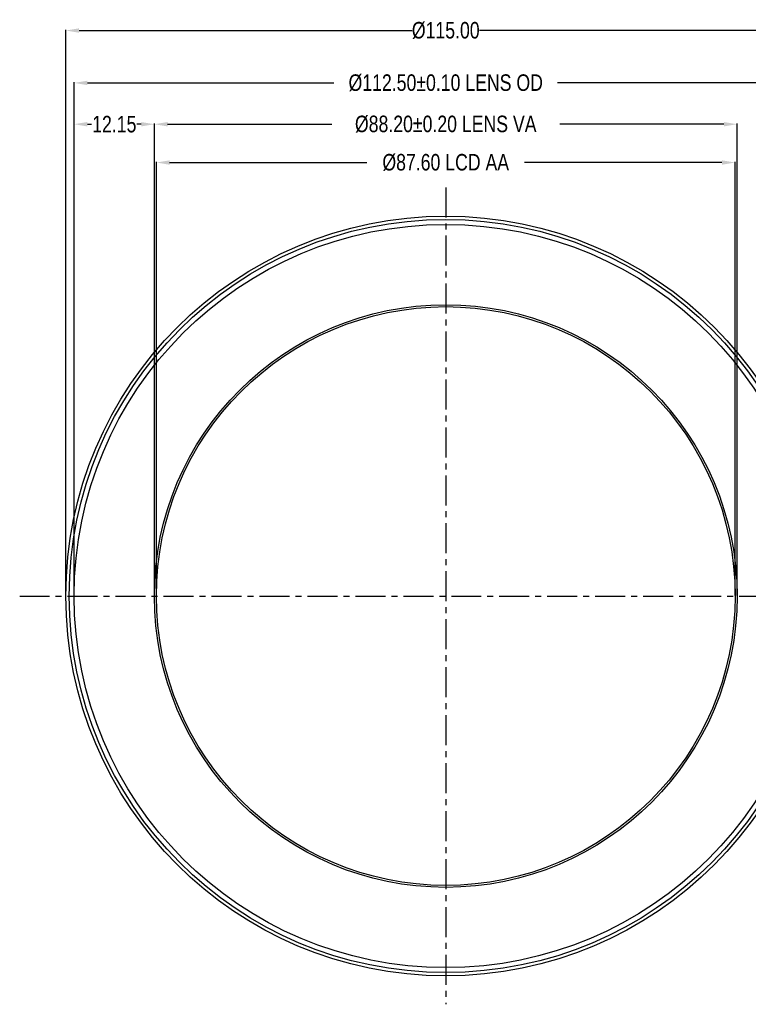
# Model space of a CAD drawing. Header units: inches. Extents: x -81 to 540, y -463 to 100.
# Tile 2 of 8: x -81 to 29, y -49 to 100. Entities that reach past the tile are written whole.
import ezdxf

# ---------------------------------------------------------------- set-up
doc = ezdxf.new("R2010")
doc.units = ezdxf.units.IN
doc.header["$LTSCALE"] = 1.21
doc.header["$MEASUREMENT"] = 0
doc.header["$PDMODE"] = 3
doc.header["$PDSIZE"] = 0.3125
doc.linetypes.add('CENTER', pattern=[2, 1.25, -0.25, 0.25, -0.25])
doc.layers.get('0').update_dxf_attribs({"linetype": 'CONTINUOUS'})
doc.layers.get('Defpoints').update_dxf_attribs({"linetype": 'CONTINUOUS'})
doc.layers.add('DIM', color=3, linetype='CONTINUOUS')
doc.styles.get("Standard").update_dxf_attribs({"font": 'txt', "width": 0.8})
doc.dimstyles.get("Standard").update_dxf_attribs({"dimtxt": 0.15625, "dimasz": 0.1875, "dimexe": 0.125, "dimexo": 0.0625, "dimgap": 0.09, "dimtad": 0, "dimtih": 1, "dimtoh": 1, "dimzin": 4, "dimdsep": 46, "dimtxsty": 'STANDARD', "dimblk": '_FILLED', "dimblk1": '_FILLED', "dimblk2": '_FILLED', "dimcen": 0.09, "dimazin": 1, "dimtp": 0.01, "dimtm": 0.01, "dimtfac": 1, "dimtofl": 0, "dimtmove": 0, "dimatfit": 3, "dimldrblk": '_FILLED', "dimfxl": 1, "dimtolj": 1, "dimtzin": 4, "dimarcsym": 0})

# ---------------------------------------------------------------- blocks, each defined once
blk = doc.blocks.new('_FILLED')
at = {"color": 0, "linetype": 'ByBlock'}
blk.add_solid([(0, 0), (-1, 0.167), (-1, -0.167)], dxfattribs=at)
blk = doc.blocks.new('*D1')
at = {"layer": 'Defpoints', "color": 0}
for p in [(27.63, 84.34), (-60.57, 12.92), (27.63, 12.92)]:
    blk.add_point(p, dxfattribs=at)
at = {"layer": 'DIM', "color": 0, "lineweight": -2}
for p, q in [((-60.57, 12.99), (-60.57, 84.46)), ((-58.57, 84.34), (-33.73, 84.34)), ((25.63, 84.34), (0.79, 84.34)), ((27.63, 12.99), (27.63, 84.46))]:
    blk.add_line(p, q, dxfattribs=at)
at = {"layer": 'DIM', "color": 0, "lineweight": -2, "xscale": 2, "yscale": 2, "zscale": 2, "rotation": 180}
blk.add_blockref('_FILLED', (-60.57, 84.34), dxfattribs=at)
at = {"layer": 'DIM', "color": 0, "lineweight": -2, "xscale": 2, "yscale": 2, "zscale": 2}
blk.add_blockref('_FILLED', (27.63, 84.34), dxfattribs=at)
at = {"layer": 'DIM', "color": 0, "insert": (-16.47, 84.34), "char_height": 2.5, "attachment_point": 5}
blk.add_mtext('\\A1;%%C88.20%%p0.20 LENS VA', dxfattribs=at)
blk = doc.blocks.new('*D41')
at = {"layer": 'Defpoints', "color": 0}
for p in [(27.33, 78.54), (-60.27, 12.92), (27.33, 12.92)]:
    blk.add_point(p, dxfattribs=at)
at = {"layer": 'DIM', "color": 0, "lineweight": -2}
for p, q in [((-60.27, 12.99), (-60.27, 78.67)), ((-58.27, 78.54), (-28.39, 78.54)), ((25.33, 78.54), (-4.55, 78.54)), ((27.33, 12.99), (27.33, 78.67))]:
    blk.add_line(p, q, dxfattribs=at)
at = {"layer": 'DIM', "color": 0, "lineweight": -2, "xscale": 2, "yscale": 2, "zscale": 2, "rotation": 180}
blk.add_blockref('_FILLED', (-60.27, 78.54), dxfattribs=at)
at = {"layer": 'DIM', "color": 0, "lineweight": -2, "xscale": 2, "yscale": 2, "zscale": 2}
blk.add_blockref('_FILLED', (27.33, 78.54), dxfattribs=at)
at = {"layer": 'DIM', "color": 0, "insert": (-16.47, 78.54), "char_height": 2.5, "attachment_point": 5}
blk.add_mtext('\\A1;%%C87.60 LCD AA', dxfattribs=at)
blk = doc.blocks.new('*D42')
at = {"layer": 'Defpoints', "color": 0}
for p in [(39.78, 90.59), (-72.72, 12.92), (39.78, 12.92)]:
    blk.add_point(p, dxfattribs=at)
at = {"layer": 'DIM', "color": 0, "lineweight": -2}
for p, q in [((-72.72, 12.99), (-72.72, 90.72)), ((-70.72, 90.59), (-33.39, 90.59)), ((37.78, 90.59), (0.45, 90.59)), ((39.78, 12.99), (39.78, 90.72))]:
    blk.add_line(p, q, dxfattribs=at)
at = {"layer": 'DIM', "color": 0, "lineweight": -2, "xscale": 2, "yscale": 2, "zscale": 2, "rotation": 180}
blk.add_blockref('_FILLED', (-72.72, 90.59), dxfattribs=at)
at = {"layer": 'DIM', "color": 0, "lineweight": -2, "xscale": 2, "yscale": 2, "zscale": 2}
blk.add_blockref('_FILLED', (39.78, 90.59), dxfattribs=at)
at = {"layer": 'DIM', "color": 0, "insert": (-16.47, 90.59), "char_height": 2.5, "attachment_point": 5}
blk.add_mtext('\\A1;%%C112.50%%p0.10 LENS OD', dxfattribs=at)
blk = doc.blocks.new('*D43')
at = {"layer": 'Defpoints', "color": 0}
for p in [(41.03, 98.52), (-73.97, 12.92), (41.03, 12.92)]:
    blk.add_point(p, dxfattribs=at)
at = {"layer": 'DIM', "color": 0, "lineweight": -2}
for p, q in [((-73.97, 12.99), (-73.97, 98.65)), ((-71.97, 98.52), (-21.56, 98.52)), ((39.03, 98.52), (-11.38, 98.52)), ((41.03, 12.99), (41.03, 98.65))]:
    blk.add_line(p, q, dxfattribs=at)
at = {"layer": 'DIM', "color": 0, "lineweight": -2, "xscale": 2, "yscale": 2, "zscale": 2, "rotation": 180}
blk.add_blockref('_FILLED', (-73.97, 98.52), dxfattribs=at)
at = {"layer": 'DIM', "color": 0, "lineweight": -2, "xscale": 2, "yscale": 2, "zscale": 2}
blk.add_blockref('_FILLED', (41.03, 98.52), dxfattribs=at)
at = {"layer": 'DIM', "color": 0, "insert": (-16.47, 98.52), "char_height": 2.5, "attachment_point": 5}
blk.add_mtext('\\A1;%%C115.00', dxfattribs=at)
blk = doc.blocks.new('*D44')
at = {"layer": 'Defpoints', "color": 0}
for p in [(-72.72, 84.34), (-72.72, 84.34), (-60.57, 84.34)]:
    blk.add_point(p, dxfattribs=at)
at = {"layer": 'DIM', "color": 0, "lineweight": -2}
for p, q in [((-72.72, 84.4), (-72.72, 84.46)), ((-70.72, 84.34), (-70.07, 84.34)), ((-62.57, 84.34), (-63.22, 84.34)), ((-60.57, 84.4), (-60.57, 84.46))]:
    blk.add_line(p, q, dxfattribs=at)
at = {"layer": 'DIM', "color": 0, "lineweight": -2, "xscale": 2, "yscale": 2, "zscale": 2, "rotation": 180}
blk.add_blockref('_FILLED', (-72.72, 84.34), dxfattribs=at)
at = {"layer": 'DIM', "color": 0, "lineweight": -2, "xscale": 2, "yscale": 2, "zscale": 2}
blk.add_blockref('_FILLED', (-60.57, 84.34), dxfattribs=at)
at = {"layer": 'DIM', "color": 0, "insert": (-66.64, 84.34), "char_height": 2.5, "attachment_point": 5}
blk.add_mtext('\\A1;12.15', dxfattribs=at)

msp = doc.modelspace()

# ---------------------------------------------------------------- linework, layer by layer
at = {"color": 7, "linetype": 'Continuous'}
for radius in [57.5, 57, 56.25, 44.1, 43.8]:
    msp.add_circle((-16.469, 12.923), radius, dxfattribs=at)
at = {"layer": 'DIM', "color": 6, "linetype": 'CENTER', "ltscale": 3}
for p, q in [((-16.469, 74.749), (-16.469, -48.876)), ((-80.961, 12.923), (46.42, 12.923))]:
    msp.add_line(p, q, dxfattribs=at)

# ---------------------------------------------------------------- dimensions: what is measured, and where the dimension line sits
at = {"layer": 'DIM'}
for base, p1, p2, override, picture, middle in [((41.031, 98.521), (-73.969, 12.923), (41.031, 12.923), {"dimtxt": 2.5, "dimasz": 2, "dimtih": 0, "dimtoh": 0, "dimzin": 0, "dimpost": '%%C<>', "dimblk": '_FILLED', "dimcen": 0.198, "dimadec": 0, "dimazin": 0, "dimtp": 0, "dimtm": 0, "dimtdec": 4, "dimtzin": 0}, '*D43', (-16.469, 98.521)), ((39.781, 90.594), (-72.719, 12.923), (39.781, 12.923), {"dimtxt": 2.5, "dimasz": 2, "dimtih": 0, "dimtoh": 0, "dimzin": 0, "dimpost": '%%C<> LENS OD', "dimblk": '_FILLED', "dimcen": 0.198, "dimadec": 0, "dimazin": 0, "dimtol": 1, "dimtp": 0.1, "dimtm": 0.1, "dimtzin": 0}, '*D42', (-16.469, 90.594)), ((27.631, 84.337), (-60.569, 12.923), (27.631, 12.923), {"dimtxt": 2.5, "dimasz": 2, "dimtih": 0, "dimtoh": 0, "dimzin": 0, "dimpost": '%%C<> LENS VA', "dimblk": '_FILLED', "dimcen": 0.198, "dimadec": 0, "dimazin": 0, "dimtol": 1, "dimtp": 0.2, "dimtm": 0.2, "dimtzin": 0}, '*D1', (-16.469, 84.337)), ((-72.719, 84.337), (-60.569, 84.337), (-72.719, 84.337), {"dimtxt": 2.5, "dimasz": 2, "dimtih": 0, "dimtoh": 0, "dimzin": 0, "dimcen": 0.198, "dimadec": 0, "dimazin": 0, "dimtp": 0, "dimtm": 0, "dimtdec": 4, "dimtzin": 0}, '*D44', (-66.644, 84.337)), ((27.331, 78.545), (-60.269, 12.923), (27.331, 12.923), {"dimtxt": 2.5, "dimasz": 2, "dimtih": 0, "dimtoh": 0, "dimzin": 0, "dimpost": '%%C<> LCD AA', "dimblk": '_FILLED', "dimcen": 0.198, "dimadec": 0, "dimazin": 0, "dimtp": 0, "dimtm": 0, "dimtdec": 4, "dimtzin": 0}, '*D41', (-16.469, 78.545))]:
    dim = msp.add_linear_dim(base=base, p1=p1, p2=p2, dimstyle='STANDARD', override=override, dxfattribs=at)
    dim.commit()
    dim.dimension.update_dxf_attribs({"geometry": picture, "text_midpoint": middle})

doc.saveas('drawing.dxf')
